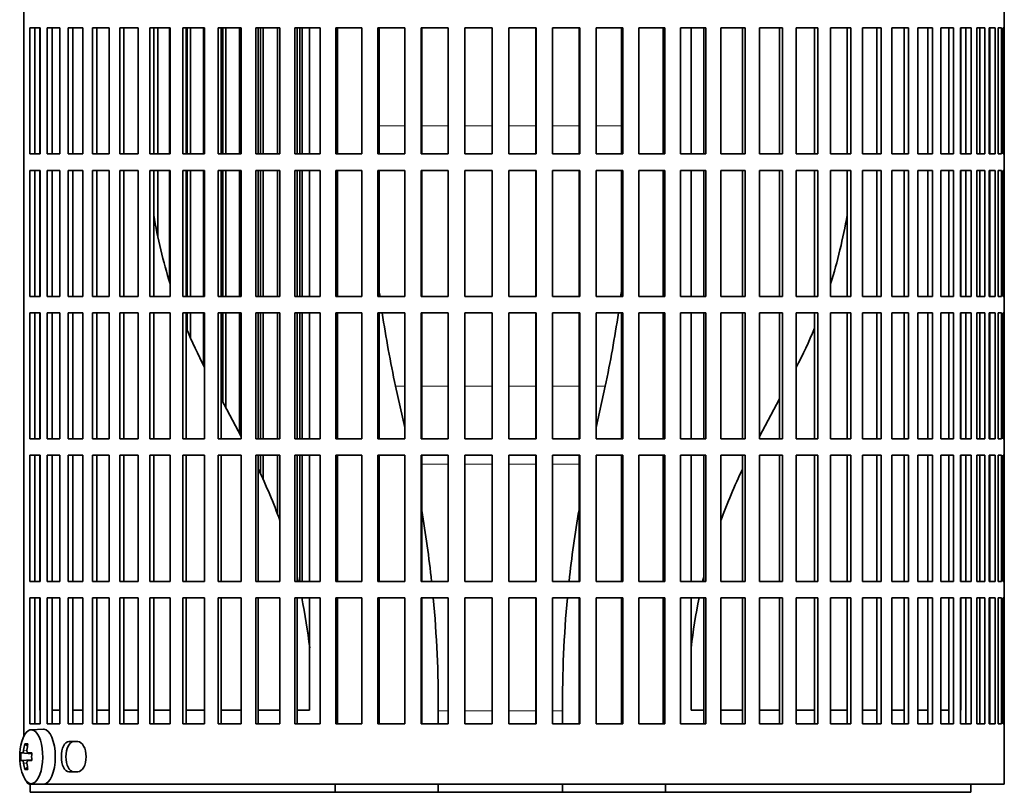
# Model space of a CAD drawing. Header units: millimetres. Extents: x 160 to 756, y -850 to 1272.
# Tile 10 of 15: x 506 to 686, y 116 to 257. Entities that reach past the tile are written whole.
import ezdxf

# ---------------------------------------------------------------- set-up
doc = ezdxf.new("R2010")
doc.units = ezdxf.units.MM
for name, color, linetype in [('M5X8_UNI7687', 7, 'Continuous'), ('VSI134_FILTRO_A', 7, 'Continuous'), ('VSI134_FILTRO_B', 7, 'Continuous'), ('VSI134_SUPPORTO_', 7, 'Continuous')]:
    doc.layers.add(name, color=color, linetype=linetype)

# ---------------------------------------------------------------- blocks, each defined once
blk = doc.blocks.new('SE3')
at = {"layer": 'M5X8_UNI7687', "color": 7, "linetype": 'Continuous', "lineweight": 35}
for p, q in [((510.65, 127.18), (508.38, 127.11)), ((507.21, 124.52), (507.72, 124.13)), ((506.52, 122.88), (508.49, 122.73)), ((507.82, 122.89), (508.49, 122.83)), ((506.52, 121.49), (508.49, 121.63)), ((508.49, 121.54), (507.82, 121.47)), ((507.21, 119.85), (507.72, 120.24)), ((508.38, 117.25), (510.65, 117.18))]:
    blk.add_line(p, q, dxfattribs=at)
at = {"layer": 'M5X8_UNI7687', "color": 4, "linetype": 'Continuous', "lineweight": 9}
for p, q in [((508.49, 122.74), (506.81, 122.89)), ((507.02, 123.39), (507.63, 123.34)), ((507.83, 122.89), (508.49, 122.83)), ((506.81, 121.47), (508.49, 121.63)), ((507.63, 121.03), (507.02, 120.98)), ((508.49, 121.54), (507.83, 121.47))]:
    blk.add_line(p, q, dxfattribs=at)
at = {"layer": 'M5X8_UNI7687', "color": 7, "linetype": 'Continuous', "lineweight": 35}
for centre, radius, start, end in [((516.3, 122.18), 10, 163.7273, 196.2727), ((515.92, 122.18), 9.42, 175.7871, 184.2129)]:
    blk.add_arc(centre, radius, start, end, dxfattribs=at)
for centre, major_axis, ratio, start_param, end_param in [((508.41, 122.18), (0, -4.93), 0.422618, 0, 4.10793), ((510.68, 122.18), (0, 5), 0.422618, 0, 0.012961), ((510.68, 122.18), (0, 5), 0.422618, 3.141593, 6.283185), ((516.35, 122.18), (0, 10), 0.939693, 1.335108, 1.449667), ((514.3, 119.12), (-7.75, 5.06), 0.247104, -0.4365, -0.286808), ((516.22, 122.18), (0, 10), 0.866025, 1.335108, 1.449667), ((516.28, 122.03), (-9.97, 0.79), 0.036834, -0.313745, -0.199185), ((516.28, 122.03), (-9.97, 0.79), 0.036834, -0.670562, -0.556003), ((513, 122.18), (0, 9.26), 0.488139, 1.49595, 1.645642), ((516.28, 122.34), (-9.97, -0.79), 0.036834, 0.199185, 0.313745), ((516.35, 122.18), (0, -10), 0.939693, 4.833518, 4.948078), ((516.22, 122.18), (0, -10), 0.866025, 4.833518, 4.948078), ((516.28, 122.34), (-9.97, -0.79), 0.036834, 0.556003, 0.670562), ((508.41, 122.18), (0, -4.93), 0.422618, 5.316848, 6.283185), ((514.3, 125.25), (-7.75, -5.06), 0.247104, 0.286808, 0.4365)]:
    blk.add_ellipse(centre, major_axis=major_axis, ratio=ratio, start_param=start_param, end_param=end_param, dxfattribs=at)
for points in [[(506.81, 122.89), (506.82, 122.89), (506.83, 122.9), (506.84, 122.9), (506.86, 122.92), (506.88, 122.93), (506.89, 122.95), (506.91, 122.98), (506.92, 123.01), (506.94, 123.04), (506.95, 123.08), (506.97, 123.12), (506.98, 123.16), (506.99, 123.2), (507, 123.25), (507.01, 123.29), (507.02, 123.34), (507.02, 123.37), (507.02, 123.39)], [(507.62, 123.39), (507.62, 123.37), (507.62, 123.34), (507.62, 123.29), (507.62, 123.25), (507.62, 123.2), (507.63, 123.16), (507.64, 123.12), (507.65, 123.08), (507.66, 123.04), (507.68, 123.01), (507.7, 122.98), (507.72, 122.95), (507.74, 122.93), (507.76, 122.92), (507.78, 122.9), (507.81, 122.9), (507.82, 122.89), (507.83, 122.89)], [(507.02, 120.98), (507.02, 120.99), (507.02, 121.03), (507.01, 121.07), (507, 121.12), (506.99, 121.16), (506.98, 121.21), (506.97, 121.25), (506.95, 121.29), (506.94, 121.33), (506.92, 121.36), (506.91, 121.39), (506.89, 121.41), (506.88, 121.43), (506.86, 121.45), (506.84, 121.46), (506.83, 121.47), (506.82, 121.47), (506.81, 121.47)], [(507.83, 121.47), (507.82, 121.47), (507.81, 121.47), (507.78, 121.46), (507.76, 121.45), (507.74, 121.43), (507.72, 121.41), (507.7, 121.39), (507.68, 121.36), (507.66, 121.33), (507.65, 121.29), (507.64, 121.25), (507.63, 121.21), (507.62, 121.16), (507.62, 121.12), (507.62, 121.07), (507.62, 121.03), (507.62, 120.99), (507.62, 120.98)]]:
    blk.add_open_spline(points, degree=3, dxfattribs=at)
at = {"layer": 'VSI134_FILTRO_A', "color": 7, "linetype": 'Continuous', "lineweight": 35}
for p, q in [((686.06, 117.18), (686.06, 318.18)), ((507.07, 309.41), (507.07, 125.96)), ((508.14, 255.18), (508.14, 232.18)), ((510.05, 255.18), (508.14, 255.18)), ((509.06, 255.18), (509.06, 232.18)), ((510.05, 255.18), (510.05, 232.18)), ((511.33, 255.18), (511.33, 232.18)), ((513.64, 255.18), (511.33, 255.18)), ((512.22, 255.18), (512.22, 232.18)), ((513.64, 255.18), (513.64, 232.18)), ((515.15, 255.18), (515.15, 232.18)), ((517.84, 255.18), (515.15, 255.18)), ((515.99, 255.18), (515.99, 232.18)), ((517.84, 255.18), (517.84, 232.18)), ((519.57, 255.18), (519.57, 232.18)), ((522.62, 255.18), (519.57, 255.18)), ((520.37, 255.18), (520.37, 232.18)), ((522.62, 255.18), (522.62, 232.18)), ((524.56, 255.18), (524.56, 232.18)), ((527.94, 255.18), (524.56, 255.18)), ((525.3, 255.18), (525.3, 232.18)), ((527.94, 255.18), (527.94, 232.18)), ((530.08, 255.18), (530.08, 232.18)), ((533.77, 255.18), (530.08, 255.18)), ((530.76, 255.18), (530.76, 232.18)), ((533.77, 255.18), (533.77, 232.18)), ((536.09, 255.18), (536.09, 232.18)), ((540.06, 255.18), (536.09, 255.18)), ((536.7, 255.18), (536.7, 232.18)), ((540.06, 255.18), (540.06, 232.18)), ((542.54, 255.18), (542.54, 232.18)), ((546.75, 255.18), (542.54, 255.18)), ((543.07, 255.18), (543.07, 232.18)), ((546.75, 255.18), (546.75, 232.18)), ((549.38, 255.18), (549.38, 232.18)), ((553.81, 255.18), (549.38, 255.18)), ((549.84, 255.18), (549.84, 232.18)), ((553.81, 255.18), (553.81, 232.18)), ((556.55, 255.18), (556.55, 232.18)), ((561.17, 255.18), (556.55, 255.18)), ((556.94, 255.18), (556.94, 232.18)), ((561.17, 255.18), (561.17, 232.18)), ((564.02, 255.18), (564.02, 232.18)), ((568.79, 255.18), (564.02, 255.18)), ((564.32, 255.18), (564.32, 232.18)), ((568.79, 255.18), (568.79, 232.18)), ((571.71, 255.18), (571.71, 232.18)), ((576.59, 255.18), (571.71, 255.18)), ((571.93, 255.18), (571.93, 232.18)), ((576.59, 255.18), (576.59, 232.18)), ((579.58, 255.18), (579.58, 232.18)), ((584.53, 255.18), (579.58, 255.18)), ((579.71, 255.18), (579.71, 232.18)), ((584.53, 255.18), (584.53, 232.18)), ((587.55, 255.18), (587.55, 232.18)), ((592.54, 255.18), (587.55, 255.18)), ((587.59, 255.18), (587.59, 232.18)), ((592.54, 255.18), (592.54, 232.18)), ((595.57, 255.18), (595.57, 232.18)), ((600.57, 255.18), (595.57, 255.18)), ((600.52, 255.18), (600.52, 232.18)), ((600.57, 255.18), (600.57, 232.18)), ((603.58, 255.18), (603.58, 232.18)), ((608.54, 255.18), (603.58, 255.18)), ((608.41, 255.18), (608.41, 232.18)), ((608.54, 255.18), (608.54, 232.18)), ((611.52, 255.18), (611.52, 232.18)), ((616.4, 255.18), (611.52, 255.18)), ((616.19, 255.18), (616.19, 232.18)), ((616.4, 255.18), (616.4, 232.18)), ((619.33, 255.18), (619.33, 232.18)), ((624.1, 255.18), (619.33, 255.18)), ((623.8, 255.18), (623.8, 232.18)), ((624.1, 255.18), (624.1, 232.18)), ((626.94, 255.18), (626.94, 232.18)), ((631.56, 255.18), (626.94, 255.18)), ((631.18, 255.18), (631.18, 232.18)), ((631.56, 255.18), (631.56, 232.18)), ((634.31, 255.18), (634.31, 232.18)), ((638.74, 255.18), (634.31, 255.18)), ((638.28, 255.18), (638.28, 232.18)), ((638.74, 255.18), (638.74, 232.18)), ((641.36, 255.18), (641.36, 232.18)), ((645.58, 255.18), (641.36, 255.18)), ((645.04, 255.18), (645.04, 232.18)), ((645.58, 255.18), (645.58, 232.18)), ((648.06, 255.18), (648.06, 232.18)), ((652.03, 255.18), (648.06, 255.18)), ((651.42, 255.18), (651.42, 232.18)), ((652.03, 255.18), (652.03, 232.18)), ((654.35, 255.18), (654.35, 232.18)), ((658.03, 255.18), (654.35, 255.18)), ((657.36, 255.18), (657.36, 232.18)), ((658.03, 255.18), (658.03, 232.18)), ((663.55, 255.18), (660.17, 255.18)), ((660.17, 255.18), (660.17, 232.18)), ((662.81, 255.18), (662.81, 232.18)), ((663.55, 255.18), (663.55, 232.18)), ((668.54, 255.18), (665.5, 255.18)), ((665.5, 255.18), (665.5, 232.18)), ((667.75, 255.18), (667.75, 232.18)), ((668.54, 255.18), (668.54, 232.18)), ((672.96, 255.18), (670.28, 255.18)), ((670.28, 255.18), (670.28, 232.18)), ((672.12, 255.18), (672.12, 232.18)), ((672.96, 255.18), (672.96, 232.18)), ((676.79, 255.18), (674.48, 255.18)), ((674.48, 255.18), (674.48, 232.18)), ((675.9, 255.18), (675.9, 232.18)), ((676.79, 255.18), (676.79, 232.18)), ((679.98, 255.18), (678.07, 255.18)), ((678.07, 255.18), (678.07, 232.18)), ((679.06, 255.18), (679.06, 232.18)), ((679.98, 255.18), (679.98, 232.18)), ((682.52, 255.18), (681.02, 255.18)), ((681.02, 255.18), (681.02, 232.18)), ((681.57, 255.18), (681.57, 232.18)), ((682.52, 255.18), (682.52, 232.18)), ((684.38, 255.18), (683.3, 255.18)), ((683.3, 255.18), (683.3, 232.18)), ((683.41, 255.18), (683.41, 232.18)), ((684.38, 255.18), (684.38, 232.18)), ((685.56, 255.18), (684.91, 255.18)), ((684.91, 255.18), (684.91, 232.18)), ((685.56, 255.18), (685.56, 232.18)), ((686.05, 255.18), (685.83, 255.18)), ((685.83, 255.18), (685.83, 232.18)), ((686.05, 255.18), (686.05, 232.18)), ((510.05, 232.18), (508.14, 232.18)), ((513.64, 232.18), (511.33, 232.18)), ((517.84, 232.18), (515.15, 232.18)), ((522.62, 232.18), (519.57, 232.18)), ((527.94, 232.18), (524.56, 232.18)), ((533.77, 232.18), (530.08, 232.18)), ((540.06, 232.18), (536.09, 232.18)), ((546.75, 232.18), (542.54, 232.18)), ((553.81, 232.18), (549.38, 232.18)), ((561.17, 232.18), (556.55, 232.18)), ((568.79, 232.18), (564.02, 232.18)), ((576.59, 232.18), (571.71, 232.18)), ((584.53, 232.18), (579.58, 232.18)), ((592.54, 232.18), (587.55, 232.18)), ((600.57, 232.18), (595.57, 232.18)), ((608.54, 232.18), (603.58, 232.18)), ((616.4, 232.18), (611.52, 232.18)), ((624.1, 232.18), (619.33, 232.18)), ((631.56, 232.18), (626.94, 232.18)), ((638.74, 232.18), (634.31, 232.18)), ((645.58, 232.18), (641.36, 232.18)), ((652.03, 232.18), (648.06, 232.18)), ((658.03, 232.18), (654.35, 232.18)), ((663.55, 232.18), (660.17, 232.18)), ((668.54, 232.18), (665.5, 232.18)), ((672.96, 232.18), (670.28, 232.18)), ((676.79, 232.18), (674.48, 232.18)), ((679.98, 232.18), (678.07, 232.18)), ((682.52, 232.18), (681.02, 232.18)), ((684.38, 232.18), (683.3, 232.18)), ((685.56, 232.18), (684.91, 232.18)), ((686.05, 232.18), (685.83, 232.18)), ((508.14, 229.18), (508.14, 206.18)), ((510.05, 229.18), (508.14, 229.18)), ((509.06, 229.18), (509.06, 206.18)), ((510.05, 229.18), (510.05, 206.18)), ((511.33, 229.18), (511.33, 206.18)), ((513.64, 229.18), (511.33, 229.18)), ((512.22, 229.18), (512.22, 206.18)), ((513.64, 229.18), (513.64, 206.18)), ((515.15, 229.18), (515.15, 206.18)), ((517.84, 229.18), (515.15, 229.18)), ((515.99, 229.18), (515.99, 206.18)), ((517.84, 229.18), (517.84, 206.18)), ((519.57, 229.18), (519.57, 206.18)), ((522.62, 229.18), (519.57, 229.18)), ((520.37, 229.18), (520.37, 206.18)), ((522.62, 229.18), (522.62, 206.18)), ((524.56, 229.18), (524.56, 206.18)), ((527.94, 229.18), (524.56, 229.18)), ((525.3, 229.18), (525.3, 206.18)), ((527.94, 229.18), (527.94, 206.18)), ((530.08, 229.18), (530.08, 206.18)), ((533.77, 229.18), (530.08, 229.18)), ((530.76, 229.18), (530.76, 206.18)), ((533.77, 229.18), (533.77, 206.18)), ((536.09, 229.18), (536.09, 206.18)), ((540.06, 229.18), (536.09, 229.18)), ((536.7, 229.18), (536.7, 206.18)), ((540.06, 229.18), (540.06, 206.18)), ((542.54, 229.18), (542.54, 206.18)), ((546.75, 229.18), (542.54, 229.18)), ((543.07, 229.18), (543.07, 206.18)), ((546.75, 229.18), (546.75, 206.18)), ((549.38, 229.18), (549.38, 206.18)), ((553.81, 229.18), (549.38, 229.18)), ((549.84, 229.18), (549.84, 206.18)), ((553.81, 229.18), (553.81, 206.18)), ((556.55, 229.18), (556.55, 206.18)), ((561.17, 229.18), (556.55, 229.18)), ((556.94, 229.18), (556.94, 206.18)), ((561.17, 229.18), (561.17, 206.18)), ((564.02, 229.18), (564.02, 206.18)), ((568.79, 229.18), (564.02, 229.18)), ((564.32, 229.18), (564.32, 206.18)), ((568.79, 229.18), (568.79, 206.18)), ((571.71, 229.18), (571.71, 206.18)), ((576.59, 229.18), (571.71, 229.18)), ((571.93, 229.18), (571.93, 206.18)), ((576.59, 229.18), (576.59, 206.18)), ((579.58, 229.18), (579.58, 206.18)), ((584.53, 229.18), (579.58, 229.18)), ((579.71, 229.18), (579.71, 206.18)), ((584.53, 229.18), (584.53, 206.18)), ((587.55, 229.18), (587.55, 206.18)), ((592.54, 229.18), (587.55, 229.18)), ((587.59, 229.18), (587.59, 206.18)), ((592.54, 229.18), (592.54, 206.18)), ((595.57, 229.18), (595.57, 206.18)), ((600.57, 229.18), (595.57, 229.18)), ((600.52, 229.18), (600.52, 206.18)), ((600.57, 229.18), (600.57, 206.18)), ((603.58, 229.18), (603.58, 206.18)), ((608.54, 229.18), (603.58, 229.18)), ((608.41, 229.18), (608.41, 206.18)), ((608.54, 229.18), (608.54, 206.18)), ((611.52, 229.18), (611.52, 206.18)), ((616.4, 229.18), (611.52, 229.18)), ((616.19, 229.18), (616.19, 206.18)), ((616.4, 229.18), (616.4, 206.18)), ((619.33, 229.18), (619.33, 206.18)), ((624.1, 229.18), (619.33, 229.18)), ((623.8, 229.18), (623.8, 206.18)), ((624.1, 229.18), (624.1, 206.18)), ((626.94, 229.18), (626.94, 206.18)), ((631.56, 229.18), (626.94, 229.18)), ((631.18, 229.18), (631.18, 206.18)), ((631.56, 229.18), (631.56, 206.18)), ((634.31, 229.18), (634.31, 206.18)), ((638.74, 229.18), (634.31, 229.18)), ((638.28, 229.18), (638.28, 206.18)), ((638.74, 229.18), (638.74, 206.18)), ((641.36, 229.18), (641.36, 206.18)), ((645.58, 229.18), (641.36, 229.18)), ((645.04, 229.18), (645.04, 206.18)), ((645.58, 229.18), (645.58, 206.18)), ((648.06, 229.18), (648.06, 206.18)), ((652.03, 229.18), (648.06, 229.18)), ((651.42, 229.18), (651.42, 206.18)), ((652.03, 229.18), (652.03, 206.18)), ((654.35, 229.18), (654.35, 206.18)), ((658.03, 229.18), (654.35, 229.18)), ((657.36, 229.18), (657.36, 206.18)), ((658.03, 229.18), (658.03, 206.18)), ((663.55, 229.18), (660.17, 229.18)), ((660.17, 229.18), (660.17, 206.18)), ((662.81, 229.18), (662.81, 206.18)), ((663.55, 229.18), (663.55, 206.18)), ((668.54, 229.18), (665.5, 229.18)), ((665.5, 229.18), (665.5, 206.18)), ((667.75, 229.18), (667.75, 206.18)), ((668.54, 229.18), (668.54, 206.18)), ((672.96, 229.18), (670.28, 229.18)), ((670.28, 229.18), (670.28, 206.18)), ((672.12, 229.18), (672.12, 206.18)), ((672.96, 229.18), (672.96, 206.18)), ((676.79, 229.18), (674.48, 229.18)), ((674.48, 229.18), (674.48, 206.18)), ((675.9, 229.18), (675.9, 206.18)), ((676.79, 229.18), (676.79, 206.18)), ((679.98, 229.18), (678.07, 229.18)), ((678.07, 229.18), (678.07, 206.18)), ((679.06, 229.18), (679.06, 206.18)), ((679.98, 229.18), (679.98, 206.18)), ((682.52, 229.18), (681.02, 229.18)), ((681.02, 229.18), (681.02, 206.18)), ((681.57, 229.18), (681.57, 206.18)), ((682.52, 229.18), (682.52, 206.18)), ((684.38, 229.18), (683.3, 229.18)), ((683.3, 229.18), (683.3, 206.18)), ((683.41, 229.18), (683.41, 206.18)), ((684.38, 229.18), (684.38, 206.18)), ((685.56, 229.18), (684.91, 229.18)), ((684.91, 229.18), (684.91, 206.18)), ((685.56, 229.18), (685.56, 206.18)), ((686.05, 229.18), (685.83, 229.18)), ((685.83, 229.18), (685.83, 206.18)), ((686.05, 229.18), (686.05, 206.18)), ((510.05, 206.18), (508.14, 206.18)), ((513.64, 206.18), (511.33, 206.18)), ((517.84, 206.18), (515.15, 206.18)), ((522.62, 206.18), (519.57, 206.18)), ((527.94, 206.18), (524.56, 206.18)), ((533.77, 206.18), (530.08, 206.18)), ((540.06, 206.18), (536.09, 206.18)), ((546.75, 206.18), (542.54, 206.18)), ((553.81, 206.18), (549.38, 206.18)), ((561.17, 206.18), (556.55, 206.18)), ((568.79, 206.18), (564.02, 206.18)), ((576.59, 206.18), (571.71, 206.18)), ((584.53, 206.18), (579.58, 206.18)), ((592.54, 206.18), (587.55, 206.18)), ((600.57, 206.18), (595.57, 206.18)), ((608.54, 206.18), (603.58, 206.18)), ((616.4, 206.18), (611.52, 206.18)), ((624.1, 206.18), (619.33, 206.18)), ((631.56, 206.18), (626.94, 206.18)), ((638.74, 206.18), (634.31, 206.18)), ((645.58, 206.18), (641.36, 206.18)), ((652.03, 206.18), (648.06, 206.18)), ((658.03, 206.18), (654.35, 206.18)), ((663.55, 206.18), (660.17, 206.18)), ((668.54, 206.18), (665.5, 206.18)), ((672.96, 206.18), (670.28, 206.18)), ((676.79, 206.18), (674.48, 206.18)), ((679.98, 206.18), (678.07, 206.18)), ((682.52, 206.18), (681.02, 206.18)), ((684.38, 206.18), (683.3, 206.18)), ((685.56, 206.18), (684.91, 206.18)), ((686.05, 206.18), (685.83, 206.18)), ((508.14, 203.18), (508.14, 180.18)), ((510.05, 203.18), (508.14, 203.18)), ((509.06, 203.18), (509.06, 180.18)), ((510.05, 203.18), (510.05, 180.18)), ((511.33, 203.18), (511.33, 180.18)), ((513.64, 203.18), (511.33, 203.18)), ((512.22, 203.18), (512.22, 180.18)), ((513.64, 203.18), (513.64, 180.18)), ((515.15, 203.18), (515.15, 180.18)), ((517.84, 203.18), (515.15, 203.18)), ((515.99, 203.18), (515.99, 180.18)), ((517.84, 203.18), (517.84, 180.18)), ((519.57, 203.18), (519.57, 180.18)), ((522.62, 203.18), (519.57, 203.18)), ((520.37, 203.18), (520.37, 180.18)), ((522.62, 203.18), (522.62, 180.18)), ((524.56, 203.18), (524.56, 180.18)), ((527.94, 203.18), (524.56, 203.18)), ((525.3, 203.18), (525.3, 180.18)), ((527.94, 203.18), (527.94, 180.18)), ((530.08, 203.18), (530.08, 180.18)), ((533.77, 203.18), (530.08, 203.18)), ((530.76, 203.18), (530.76, 180.18)), ((533.77, 203.18), (533.77, 180.18)), ((536.09, 203.18), (536.09, 180.18)), ((540.06, 203.18), (536.09, 203.18)), ((536.7, 203.18), (536.7, 180.18)), ((540.06, 203.18), (540.06, 180.18)), ((542.54, 203.18), (542.54, 180.18)), ((546.75, 203.18), (542.54, 203.18)), ((543.07, 203.18), (543.07, 180.18)), ((546.75, 203.18), (546.75, 180.18)), ((549.38, 203.18), (549.38, 180.18)), ((553.81, 203.18), (549.38, 203.18)), ((549.84, 203.18), (549.84, 180.18)), ((553.81, 203.18), (553.81, 180.18)), ((556.55, 203.18), (556.55, 180.18)), ((561.17, 203.18), (556.55, 203.18)), ((556.94, 203.18), (556.94, 180.18)), ((561.17, 203.18), (561.17, 180.18)), ((564.02, 203.18), (564.02, 180.18)), ((568.79, 203.18), (564.02, 203.18)), ((564.32, 203.18), (564.32, 180.18)), ((568.79, 203.18), (568.79, 180.18)), ((571.71, 203.18), (571.71, 180.18)), ((576.59, 203.18), (571.71, 203.18)), ((571.93, 203.18), (571.93, 180.18)), ((576.59, 203.18), (576.59, 180.18)), ((579.58, 203.18), (579.58, 180.18)), ((584.53, 203.18), (579.58, 203.18)), ((579.71, 203.18), (579.71, 180.18)), ((584.53, 203.18), (584.53, 180.18)), ((587.55, 203.18), (587.55, 180.18)), ((592.54, 203.18), (587.55, 203.18)), ((587.59, 203.18), (587.59, 180.18)), ((592.54, 203.18), (592.54, 180.18)), ((595.57, 203.18), (595.57, 180.18)), ((600.57, 203.18), (595.57, 203.18)), ((600.52, 203.18), (600.52, 180.18)), ((600.57, 203.18), (600.57, 180.18)), ((603.58, 203.18), (603.58, 180.18)), ((608.54, 203.18), (603.58, 203.18)), ((608.41, 203.18), (608.41, 180.18)), ((608.54, 203.18), (608.54, 180.18)), ((611.52, 203.18), (611.52, 180.18)), ((616.4, 203.18), (611.52, 203.18)), ((616.19, 203.18), (616.19, 180.18)), ((616.4, 203.18), (616.4, 180.18)), ((619.33, 203.18), (619.33, 180.18)), ((624.1, 203.18), (619.33, 203.18)), ((623.8, 203.18), (623.8, 180.18)), ((624.1, 203.18), (624.1, 180.18)), ((626.94, 203.18), (626.94, 180.18)), ((631.56, 203.18), (626.94, 203.18)), ((631.18, 203.18), (631.18, 180.18)), ((631.56, 203.18), (631.56, 180.18)), ((634.31, 203.18), (634.31, 180.18)), ((638.74, 203.18), (634.31, 203.18)), ((638.28, 203.18), (638.28, 180.18)), ((638.74, 203.18), (638.74, 180.18)), ((641.36, 203.18), (641.36, 180.18)), ((645.58, 203.18), (641.36, 203.18)), ((645.04, 203.18), (645.04, 180.18)), ((645.58, 203.18), (645.58, 180.18)), ((648.06, 203.18), (648.06, 180.18)), ((652.03, 203.18), (648.06, 203.18)), ((651.42, 203.18), (651.42, 180.18)), ((652.03, 203.18), (652.03, 180.18)), ((654.35, 203.18), (654.35, 180.18)), ((658.03, 203.18), (654.35, 203.18)), ((657.36, 203.18), (657.36, 180.18)), ((658.03, 203.18), (658.03, 180.18)), ((663.55, 203.18), (660.17, 203.18)), ((660.17, 203.18), (660.17, 180.18)), ((662.81, 203.18), (662.81, 180.18)), ((663.55, 203.18), (663.55, 180.18)), ((668.54, 203.18), (665.5, 203.18)), ((665.5, 203.18), (665.5, 180.18)), ((667.75, 203.18), (667.75, 180.18)), ((668.54, 203.18), (668.54, 180.18)), ((672.96, 203.18), (670.28, 203.18)), ((670.28, 203.18), (670.28, 180.18)), ((672.12, 203.18), (672.12, 180.18)), ((672.96, 203.18), (672.96, 180.18)), ((676.79, 203.18), (674.48, 203.18)), ((674.48, 203.18), (674.48, 180.18)), ((675.9, 203.18), (675.9, 180.18)), ((676.79, 203.18), (676.79, 180.18)), ((679.98, 203.18), (678.07, 203.18)), ((678.07, 203.18), (678.07, 180.18)), ((679.06, 203.18), (679.06, 180.18)), ((679.98, 203.18), (679.98, 180.18)), ((682.52, 203.18), (681.02, 203.18)), ((681.02, 203.18), (681.02, 180.18)), ((681.57, 203.18), (681.57, 180.18)), ((682.52, 203.18), (682.52, 180.18)), ((684.38, 203.18), (683.3, 203.18)), ((683.3, 203.18), (683.3, 180.18)), ((683.41, 203.18), (683.41, 180.18)), ((684.38, 203.18), (684.38, 180.18)), ((685.56, 203.18), (684.91, 203.18)), ((684.91, 203.18), (684.91, 180.18)), ((685.56, 203.18), (685.56, 180.18)), ((686.05, 203.18), (685.83, 203.18)), ((685.83, 203.18), (685.83, 180.18)), ((686.05, 203.18), (686.05, 180.18)), ((510.05, 180.18), (508.14, 180.18)), ((513.64, 180.18), (511.33, 180.18)), ((517.84, 180.18), (515.15, 180.18)), ((522.62, 180.18), (519.57, 180.18)), ((527.94, 180.18), (524.56, 180.18)), ((533.77, 180.18), (530.08, 180.18)), ((540.06, 180.18), (536.09, 180.18)), ((546.75, 180.18), (542.54, 180.18)), ((553.81, 180.18), (549.38, 180.18)), ((561.17, 180.18), (556.55, 180.18)), ((568.79, 180.18), (564.02, 180.18)), ((576.59, 180.18), (571.71, 180.18)), ((584.53, 180.18), (579.58, 180.18)), ((592.54, 180.18), (587.55, 180.18)), ((600.57, 180.18), (595.57, 180.18)), ((608.54, 180.18), (603.58, 180.18)), ((616.4, 180.18), (611.52, 180.18)), ((624.1, 180.18), (619.33, 180.18)), ((631.56, 180.18), (626.94, 180.18)), ((638.74, 180.18), (634.31, 180.18)), ((645.58, 180.18), (641.36, 180.18)), ((652.03, 180.18), (648.06, 180.18)), ((658.03, 180.18), (654.35, 180.18)), ((663.55, 180.18), (660.17, 180.18)), ((668.54, 180.18), (665.5, 180.18)), ((672.96, 180.18), (670.28, 180.18)), ((676.79, 180.18), (674.48, 180.18)), ((679.98, 180.18), (678.07, 180.18)), ((682.52, 180.18), (681.02, 180.18)), ((684.38, 180.18), (683.3, 180.18)), ((685.56, 180.18), (684.91, 180.18)), ((686.05, 180.18), (685.83, 180.18)), ((508.14, 177.18), (508.14, 154.18)), ((510.05, 177.18), (508.14, 177.18)), ((509.06, 177.18), (509.06, 154.18)), ((510.05, 177.18), (510.05, 154.18)), ((511.33, 177.18), (511.33, 154.18)), ((513.64, 177.18), (511.33, 177.18)), ((512.22, 177.18), (512.22, 154.18)), ((513.64, 177.18), (513.64, 154.18)), ((515.15, 177.18), (515.15, 154.18)), ((517.84, 177.18), (515.15, 177.18)), ((515.99, 177.18), (515.99, 154.18)), ((517.84, 177.18), (517.84, 154.18)), ((519.57, 177.18), (519.57, 154.18)), ((522.62, 177.18), (519.57, 177.18)), ((520.37, 177.18), (520.37, 154.18)), ((522.62, 177.18), (522.62, 154.18)), ((524.56, 177.18), (524.56, 154.18)), ((527.94, 177.18), (524.56, 177.18)), ((525.3, 177.18), (525.3, 154.18)), ((527.94, 177.18), (527.94, 154.18)), ((530.08, 177.18), (530.08, 154.18)), ((533.77, 177.18), (530.08, 177.18)), ((530.76, 177.18), (530.76, 154.18)), ((533.77, 177.18), (533.77, 154.18)), ((536.09, 177.18), (536.09, 154.18)), ((540.06, 177.18), (536.09, 177.18)), ((536.7, 177.18), (536.7, 154.18)), ((540.06, 177.18), (540.06, 154.18)), ((542.54, 177.18), (542.54, 154.18)), ((546.75, 177.18), (542.54, 177.18)), ((543.07, 177.18), (543.07, 154.18)), ((546.75, 177.18), (546.75, 154.18)), ((549.38, 177.18), (549.38, 154.18)), ((553.81, 177.18), (549.38, 177.18)), ((549.84, 177.18), (549.84, 154.18)), ((553.81, 177.18), (553.81, 154.18)), ((556.55, 177.18), (556.55, 154.18)), ((561.17, 177.18), (556.55, 177.18)), ((556.94, 177.18), (556.94, 154.18)), ((561.17, 177.18), (561.17, 154.18)), ((564.02, 177.18), (564.02, 154.18)), ((568.79, 177.18), (564.02, 177.18)), ((564.32, 177.18), (564.32, 154.18)), ((568.79, 177.18), (568.79, 154.18)), ((571.71, 177.18), (571.71, 154.18)), ((576.59, 177.18), (571.71, 177.18)), ((571.93, 177.18), (571.93, 154.18)), ((576.59, 177.18), (576.59, 154.18)), ((579.58, 177.18), (579.58, 154.18)), ((584.53, 177.18), (579.58, 177.18)), ((579.71, 177.18), (579.71, 154.18)), ((584.53, 177.18), (584.53, 154.18)), ((587.55, 177.18), (587.55, 154.18)), ((592.54, 177.18), (587.55, 177.18)), ((587.59, 177.18), (587.59, 154.18)), ((592.54, 177.18), (592.54, 154.18)), ((595.57, 177.18), (595.57, 154.18)), ((600.57, 177.18), (595.57, 177.18)), ((600.52, 177.18), (600.52, 154.18)), ((600.57, 177.18), (600.57, 154.18)), ((603.58, 177.18), (603.58, 154.18)), ((608.54, 177.18), (603.58, 177.18)), ((608.41, 177.18), (608.41, 154.18)), ((608.54, 177.18), (608.54, 154.18)), ((611.52, 177.18), (611.52, 154.18)), ((616.4, 177.18), (611.52, 177.18)), ((616.19, 177.18), (616.19, 154.18)), ((616.4, 177.18), (616.4, 154.18)), ((619.33, 177.18), (619.33, 154.18)), ((624.1, 177.18), (619.33, 177.18)), ((623.8, 177.18), (623.8, 154.18)), ((624.1, 177.18), (624.1, 154.18)), ((626.94, 177.18), (626.94, 154.18)), ((631.56, 177.18), (626.94, 177.18)), ((631.18, 177.18), (631.18, 154.18)), ((631.56, 177.18), (631.56, 154.18)), ((634.31, 177.18), (634.31, 154.18)), ((638.74, 177.18), (634.31, 177.18)), ((638.28, 177.18), (638.28, 154.18)), ((638.74, 177.18), (638.74, 154.18)), ((641.36, 177.18), (641.36, 154.18)), ((645.58, 177.18), (641.36, 177.18)), ((645.04, 177.18), (645.04, 154.18)), ((645.58, 177.18), (645.58, 154.18)), ((648.06, 177.18), (648.06, 154.18)), ((652.03, 177.18), (648.06, 177.18)), ((651.42, 177.18), (651.42, 154.18)), ((652.03, 177.18), (652.03, 154.18)), ((654.35, 177.18), (654.35, 154.18)), ((658.03, 177.18), (654.35, 177.18)), ((657.36, 177.18), (657.36, 154.18)), ((658.03, 177.18), (658.03, 154.18)), ((663.55, 177.18), (660.17, 177.18)), ((660.17, 177.18), (660.17, 154.18)), ((662.81, 177.18), (662.81, 154.18)), ((663.55, 177.18), (663.55, 154.18)), ((668.54, 177.18), (665.5, 177.18)), ((665.5, 177.18), (665.5, 154.18)), ((667.75, 177.18), (667.75, 154.18)), ((668.54, 177.18), (668.54, 154.18)), ((672.96, 177.18), (670.28, 177.18)), ((670.28, 177.18), (670.28, 154.18)), ((672.12, 177.18), (672.12, 154.18)), ((672.96, 177.18), (672.96, 154.18)), ((676.79, 177.18), (674.48, 177.18)), ((674.48, 177.18), (674.48, 154.18)), ((675.9, 177.18), (675.9, 154.18)), ((676.79, 177.18), (676.79, 154.18)), ((679.98, 177.18), (678.07, 177.18)), ((678.07, 177.18), (678.07, 154.18)), ((679.06, 177.18), (679.06, 154.18)), ((679.98, 177.18), (679.98, 154.18)), ((682.52, 177.18), (681.02, 177.18)), ((681.02, 177.18), (681.02, 154.18)), ((681.57, 177.18), (681.57, 154.18)), ((682.52, 177.18), (682.52, 154.18)), ((684.38, 177.18), (683.3, 177.18)), ((683.3, 177.18), (683.3, 154.18)), ((683.41, 177.18), (683.41, 154.18)), ((684.38, 177.18), (684.38, 154.18)), ((685.56, 177.18), (684.91, 177.18)), ((684.91, 177.18), (684.91, 154.18)), ((685.56, 177.18), (685.56, 154.18)), ((686.05, 177.18), (685.83, 177.18)), ((685.83, 177.18), (685.83, 154.18)), ((686.05, 177.18), (686.05, 154.18)), ((510.05, 154.18), (508.14, 154.18)), ((513.64, 154.18), (511.33, 154.18)), ((517.84, 154.18), (515.15, 154.18)), ((522.62, 154.18), (519.57, 154.18)), ((527.94, 154.18), (524.56, 154.18)), ((533.77, 154.18), (530.08, 154.18)), ((540.06, 154.18), (536.09, 154.18)), ((546.75, 154.18), (542.54, 154.18)), ((553.81, 154.18), (549.38, 154.18)), ((561.17, 154.18), (556.55, 154.18)), ((568.79, 154.18), (564.02, 154.18)), ((576.59, 154.18), (571.71, 154.18)), ((584.53, 154.18), (579.58, 154.18)), ((592.54, 154.18), (587.55, 154.18)), ((600.57, 154.18), (595.57, 154.18)), ((608.54, 154.18), (603.58, 154.18)), ((616.4, 154.18), (611.52, 154.18)), ((624.1, 154.18), (619.33, 154.18)), ((631.56, 154.18), (626.94, 154.18)), ((638.74, 154.18), (634.31, 154.18)), ((645.58, 154.18), (641.36, 154.18)), ((652.03, 154.18), (648.06, 154.18)), ((658.03, 154.18), (654.35, 154.18)), ((663.55, 154.18), (660.17, 154.18)), ((668.54, 154.18), (665.5, 154.18)), ((672.96, 154.18), (670.28, 154.18)), ((676.79, 154.18), (674.48, 154.18)), ((679.98, 154.18), (678.07, 154.18)), ((682.52, 154.18), (681.02, 154.18)), ((684.38, 154.18), (683.3, 154.18)), ((685.56, 154.18), (684.91, 154.18)), ((686.05, 154.18), (685.83, 154.18)), ((508.14, 151.18), (508.14, 128.18)), ((510.05, 151.18), (508.14, 151.18)), ((509.06, 151.18), (509.06, 128.18)), ((510.05, 151.18), (510.05, 128.18)), ((511.33, 151.18), (511.33, 128.18)), ((513.64, 151.18), (511.33, 151.18)), ((512.22, 151.18), (512.22, 128.18)), ((513.64, 151.18), (513.64, 128.18)), ((515.15, 151.18), (515.15, 128.18)), ((517.84, 151.18), (515.15, 151.18)), ((515.99, 151.18), (515.99, 128.18)), ((517.84, 151.18), (517.84, 128.18)), ((519.57, 151.18), (519.57, 128.18)), ((522.62, 151.18), (519.57, 151.18)), ((520.37, 151.18), (520.37, 128.18)), ((522.62, 151.18), (522.62, 128.18)), ((524.56, 151.18), (524.56, 128.18)), ((527.94, 151.18), (524.56, 151.18)), ((525.3, 151.18), (525.3, 128.18)), ((527.94, 151.18), (527.94, 128.18)), ((530.08, 151.18), (530.08, 128.18)), ((533.77, 151.18), (530.08, 151.18)), ((530.76, 151.18), (530.76, 128.18)), ((533.77, 151.18), (533.77, 128.18)), ((536.09, 151.18), (536.09, 128.18)), ((540.06, 151.18), (536.09, 151.18)), ((536.7, 151.18), (536.7, 128.18)), ((540.06, 151.18), (540.06, 128.18)), ((542.54, 151.18), (542.54, 128.18)), ((546.75, 151.18), (542.54, 151.18)), ((543.07, 151.18), (543.07, 128.18)), ((546.75, 151.18), (546.75, 128.18)), ((549.38, 151.18), (549.38, 128.18)), ((553.81, 151.18), (549.38, 151.18)), ((549.84, 151.18), (549.84, 128.18)), ((553.81, 151.18), (553.81, 128.18)), ((556.55, 151.18), (556.55, 128.18)), ((561.17, 151.18), (556.55, 151.18)), ((556.94, 151.18), (556.94, 128.18)), ((561.17, 151.18), (561.17, 128.18)), ((564.02, 151.18), (564.02, 128.18)), ((568.79, 151.18), (564.02, 151.18)), ((564.32, 151.18), (564.32, 128.18)), ((568.79, 151.18), (568.79, 128.18)), ((571.71, 151.18), (571.71, 128.18)), ((576.59, 151.18), (571.71, 151.18)), ((571.93, 151.18), (571.93, 128.18)), ((576.59, 151.18), (576.59, 128.18)), ((579.58, 151.18), (579.58, 128.18)), ((584.53, 151.18), (579.58, 151.18)), ((579.71, 151.18), (579.71, 128.18)), ((584.53, 151.18), (584.53, 128.18)), ((587.55, 151.18), (587.55, 128.18)), ((592.54, 151.18), (587.55, 151.18)), ((587.59, 151.18), (587.59, 128.18)), ((592.54, 151.18), (592.54, 128.18)), ((595.57, 151.18), (595.57, 128.18)), ((600.57, 151.18), (595.57, 151.18)), ((600.52, 151.18), (600.52, 128.18)), ((600.57, 151.18), (600.57, 128.18)), ((603.58, 151.18), (603.58, 128.18)), ((608.54, 151.18), (603.58, 151.18)), ((608.41, 151.18), (608.41, 128.18)), ((608.54, 151.18), (608.54, 128.18)), ((611.52, 151.18), (611.52, 128.18)), ((616.4, 151.18), (611.52, 151.18)), ((616.19, 151.18), (616.19, 128.18)), ((616.4, 151.18), (616.4, 128.18)), ((619.33, 151.18), (619.33, 128.18)), ((624.1, 151.18), (619.33, 151.18)), ((623.8, 151.18), (623.8, 128.18)), ((624.1, 151.18), (624.1, 128.18)), ((626.94, 151.18), (626.94, 128.18)), ((631.56, 151.18), (626.94, 151.18)), ((631.18, 151.18), (631.18, 128.18)), ((631.56, 151.18), (631.56, 128.18)), ((634.31, 151.18), (634.31, 128.18)), ((638.74, 151.18), (634.31, 151.18)), ((638.28, 151.18), (638.28, 128.18)), ((638.74, 151.18), (638.74, 128.18)), ((641.36, 151.18), (641.36, 128.18)), ((645.58, 151.18), (641.36, 151.18)), ((645.04, 151.18), (645.04, 128.18)), ((645.58, 151.18), (645.58, 128.18)), ((648.06, 151.18), (648.06, 128.18)), ((652.03, 151.18), (648.06, 151.18)), ((651.42, 151.18), (651.42, 128.18)), ((652.03, 151.18), (652.03, 128.18)), ((654.35, 151.18), (654.35, 128.18)), ((658.03, 151.18), (654.35, 151.18)), ((657.36, 151.18), (657.36, 128.18)), ((658.03, 151.18), (658.03, 128.18)), ((663.55, 151.18), (660.17, 151.18)), ((660.17, 151.18), (660.17, 128.18)), ((662.81, 151.18), (662.81, 128.18)), ((663.55, 151.18), (663.55, 128.18)), ((668.54, 151.18), (665.5, 151.18)), ((665.5, 151.18), (665.5, 128.18)), ((667.75, 151.18), (667.75, 128.18)), ((668.54, 151.18), (668.54, 128.18)), ((672.96, 151.18), (670.28, 151.18)), ((670.28, 151.18), (670.28, 128.18)), ((672.12, 151.18), (672.12, 128.18)), ((672.96, 151.18), (672.96, 128.18)), ((676.79, 151.18), (674.48, 151.18)), ((674.48, 151.18), (674.48, 128.18)), ((675.9, 151.18), (675.9, 128.18)), ((676.79, 151.18), (676.79, 128.18)), ((679.98, 151.18), (678.07, 151.18)), ((678.07, 151.18), (678.07, 128.18)), ((679.06, 151.18), (679.06, 128.18)), ((679.98, 151.18), (679.98, 128.18)), ((682.52, 151.18), (681.02, 151.18)), ((681.02, 151.18), (681.02, 128.18)), ((681.57, 151.18), (681.57, 128.18)), ((682.52, 151.18), (682.52, 128.18)), ((684.38, 151.18), (683.3, 151.18)), ((683.3, 151.18), (683.3, 128.18)), ((683.41, 151.18), (683.41, 128.18)), ((684.38, 151.18), (684.38, 128.18)), ((685.56, 151.18), (684.91, 151.18)), ((684.91, 151.18), (684.91, 128.18)), ((685.56, 151.18), (685.56, 128.18)), ((686.05, 151.18), (685.83, 151.18)), ((685.83, 151.18), (685.83, 128.18)), ((686.05, 151.18), (686.05, 128.18)), ((510.05, 128.18), (508.14, 128.18)), ((513.64, 128.18), (511.33, 128.18)), ((517.84, 128.18), (515.15, 128.18)), ((522.62, 128.18), (519.57, 128.18)), ((527.94, 128.18), (524.56, 128.18)), ((533.77, 128.18), (530.08, 128.18)), ((540.06, 128.18), (536.09, 128.18)), ((546.75, 128.18), (542.54, 128.18)), ((553.81, 128.18), (549.38, 128.18)), ((561.17, 128.18), (556.55, 128.18)), ((568.79, 128.18), (564.02, 128.18)), ((576.59, 128.18), (571.71, 128.18)), ((584.53, 128.18), (579.58, 128.18)), ((592.54, 128.18), (587.55, 128.18)), ((600.57, 128.18), (595.57, 128.18)), ((608.54, 128.18), (603.58, 128.18)), ((616.4, 128.18), (611.52, 128.18)), ((624.1, 128.18), (619.33, 128.18)), ((631.56, 128.18), (626.94, 128.18)), ((638.74, 128.18), (634.31, 128.18)), ((645.58, 128.18), (641.36, 128.18)), ((652.03, 128.18), (648.06, 128.18)), ((658.03, 128.18), (654.35, 128.18)), ((663.55, 128.18), (660.17, 128.18)), ((668.54, 128.18), (665.5, 128.18)), ((672.96, 128.18), (670.28, 128.18)), ((676.79, 128.18), (674.48, 128.18)), ((679.98, 128.18), (678.07, 128.18)), ((682.52, 128.18), (681.02, 128.18)), ((684.38, 128.18), (683.3, 128.18)), ((685.56, 128.18), (684.91, 128.18)), ((686.05, 128.18), (685.83, 128.18)), ((516.9, 124.93), (515.28, 124.93)), ((515.28, 119.43), (516.9, 119.43)), ((686.06, 117.18), (508.09, 117.18))]:
    blk.add_line(p, q, dxfattribs=at)
for points, knots in [([(515.28, 124.93), (514.91, 124.93), (514.55, 124.64), (514.04, 123.62), (513.9, 122.9), (513.9, 121.47), (514.04, 120.75), (514.55, 119.73), (514.91, 119.43), (515.28, 119.43)], [0, 0, 0, 0, 0.25, 0.25, 0.5, 0.5, 0.75, 0.75, 1, 1, 1, 1]), ([(516.14, 119.43), (515.76, 119.43), (515.4, 119.73), (514.9, 120.75), (514.75, 121.46), (514.75, 122.9), (514.9, 123.61), (515.41, 124.64), (515.76, 124.93), (516.14, 124.93)], [0, 0, 0, 0, 0.25, 0.25, 0.5, 0.5, 0.75, 0.75, 1, 1, 1, 1]), ([(516.9, 124.93), (517.3, 124.93), (517.69, 124.64), (518.26, 123.62), (518.43, 122.9), (518.43, 121.47), (518.27, 120.75), (517.69, 119.73), (517.3, 119.43), (516.9, 119.43)], [0, 0, 0, 0, 0.25, 0.25, 0.5, 0.5, 0.75, 0.75, 1, 1, 1, 1]), ([(507.48, 117.75), (507.49, 117.73), (507.5, 117.71), (507.57, 117.58), (507.63, 117.49), (507.81, 117.26), (507.95, 117.18), (508.09, 117.18)], [0.6024772, 0.6024772, 0.6024772, 0.6024772, 0.625, 0.625, 0.75, 0.75, 1, 1, 1, 1])]:
    blk.add_open_spline(points, degree=3, knots=knots, dxfattribs=at)
at = {"layer": 'VSI134_FILTRO_B', "color": 7, "linetype": 'Continuous', "lineweight": 35}
for p, q in [((530.8, 255.18), (530.8, 232.18)), ((531.5, 255.18), (531.5, 232.18)), ((533.67, 255.18), (533.67, 232.18)), ((536.86, 255.18), (536.86, 232.18)), ((537.5, 255.18), (537.5, 232.18)), ((539.83, 255.18), (539.83, 232.18)), ((543.36, 255.18), (543.36, 232.18)), ((543.93, 255.18), (543.93, 232.18)), ((546.41, 255.18), (546.41, 232.18)), ((550.24, 255.18), (550.24, 232.18)), ((550.74, 255.18), (550.74, 232.18)), ((553.35, 255.18), (553.35, 232.18)), ((557.46, 255.18), (557.46, 232.18)), ((557.88, 255.18), (557.88, 232.18)), ((530.8, 229.18), (530.8, 220.79)), ((531.5, 229.18), (531.5, 217.12)), ((533.67, 229.18), (533.67, 208.78)), ((536.86, 229.18), (536.86, 206.18)), ((537.5, 229.18), (537.5, 206.18)), ((539.83, 229.18), (539.83, 206.18)), ((543.36, 229.18), (543.36, 206.18)), ((543.93, 229.18), (543.93, 206.18)), ((546.41, 229.18), (546.41, 206.18)), ((550.24, 229.18), (550.24, 206.18)), ((550.74, 229.18), (550.74, 206.18)), ((553.35, 229.18), (553.35, 206.18)), ((557.46, 229.18), (557.46, 206.18)), ((557.88, 229.18), (557.88, 206.18)), ((536.86, 203.18), (536.86, 200.01)), ((537.5, 203.18), (537.5, 198.52)), ((539.83, 203.18), (539.83, 193.62)), ((543.36, 203.18), (543.36, 186.99)), ((543.93, 203.18), (543.93, 185.91)), ((546.41, 203.18), (546.41, 181.27)), ((550.24, 203.18), (550.24, 180.18)), ((550.74, 203.18), (550.74, 180.18)), ((553.35, 203.18), (553.35, 180.18)), ((557.46, 203.18), (557.46, 180.18)), ((557.88, 203.18), (557.88, 180.18)), ((550.24, 177.18), (550.24, 173.84)), ((550.74, 177.18), (550.74, 172.77)), ((553.35, 177.18), (553.35, 166.52)), ((557.46, 177.18), (557.46, 154.18)), ((557.88, 177.18), (557.88, 154.18)), ((557.88, 151.18), (557.88, 150.71))]:
    blk.add_line(p, q, dxfattribs=at)
at = {"layer": 'VSI134_SUPPORTO_', "color": 7, "linetype": 'Continuous', "lineweight": 35}
for p, q in [((509.98, 255.18), (509.98, 232.18)), ((559.23, 232.18), (559.23, 255.18)), ((628.88, 232.18), (628.88, 255.18)), ((678.13, 255.18), (678.13, 232.18)), ((509.98, 229.18), (509.98, 206.18)), ((559.23, 206.18), (559.23, 229.18)), ((628.88, 206.18), (628.88, 229.18)), ((678.13, 229.18), (678.13, 206.18)), ((509.98, 203.18), (509.98, 180.18)), ((559.23, 180.18), (559.23, 203.18)), ((628.88, 180.18), (628.88, 203.18)), ((678.13, 203.18), (678.13, 180.18)), ((574.92, 189.8), (576.59, 182.27)), ((611.52, 182.27), (613.19, 189.8)), ((546.75, 180.62), (543.07, 187.52)), ((641.36, 180.62), (645.04, 187.52)), ((509.98, 177.18), (509.98, 154.18)), ((559.23, 154.18), (559.23, 177.18)), ((628.88, 154.18), (628.88, 177.18)), ((678.13, 177.18), (678.13, 154.18)), ((509.98, 151.18), (509.98, 130.68)), ((559.23, 130.68), (559.23, 151.18)), ((628.88, 130.68), (628.88, 151.18)), ((678.13, 151.18), (678.13, 130.68)), ((509.98, 130.68), (510.05, 130.68)), ((512.22, 130.68), (513.64, 130.68)), ((515.99, 130.68), (517.84, 130.68)), ((520.37, 130.68), (522.62, 130.68)), ((525.3, 130.68), (527.94, 130.68)), ((530.76, 130.68), (533.77, 130.68)), ((536.7, 130.68), (540.06, 130.68)), ((543.07, 130.68), (546.75, 130.68)), ((549.84, 130.68), (553.81, 130.68)), ((556.94, 130.68), (559.23, 130.68)), ((582.72, 130.57), (582.72, 128.18)), ((605.4, 128.18), (605.4, 130.57)), ((631.18, 130.68), (628.88, 130.68)), ((638.28, 130.68), (634.31, 130.68)), ((645.04, 130.68), (641.36, 130.68)), ((651.42, 130.68), (648.06, 130.68)), ((657.36, 130.68), (654.35, 130.68)), ((662.81, 130.68), (660.17, 130.68)), ((667.75, 130.68), (665.5, 130.68)), ((672.12, 130.68), (670.28, 130.68)), ((675.9, 130.68), (674.48, 130.68)), ((678.13, 130.68), (678.07, 130.68)), ((508.2, 117.18), (508.2, 115.68)), ((563.91, 115.68), (563.91, 117.18)), ((582.72, 117.18), (582.72, 115.68)), ((605.4, 115.68), (605.4, 117.18)), ((624.21, 117.18), (624.21, 115.68)), ((679.92, 115.68), (679.92, 117.18)), ((508.2, 115.68), (563.91, 115.68)), ((563.91, 115.68), (582.72, 115.68)), ((582.72, 115.68), (605.4, 115.68)), ((624.21, 115.68), (605.4, 115.68)), ((624.21, 115.68), (679.92, 115.68))]:
    blk.add_line(p, q, dxfattribs=at)
at = {"layer": 'VSI134_SUPPORTO_', "color": 4, "linetype": 'Continuous', "lineweight": 9}
for p, q in [((571.93, 237.3), (576.59, 237.3)), ((579.71, 237.3), (584.53, 237.3)), ((587.59, 237.3), (592.54, 237.3)), ((595.57, 237.3), (600.52, 237.3)), ((603.58, 237.3), (608.41, 237.3)), ((611.52, 237.3), (616.19, 237.3)), ((574.92, 189.8), (576.59, 189.8)), ((579.71, 189.8), (584.53, 189.8)), ((587.59, 189.8), (592.54, 189.8)), ((595.57, 189.8), (600.52, 189.8)), ((603.58, 189.8), (608.41, 189.8)), ((611.52, 189.8), (613.19, 189.8)), ((584.53, 175.57), (579.71, 175.57)), ((592.54, 175.57), (587.59, 175.57)), ((600.52, 175.57), (595.57, 175.57)), ((608.41, 175.57), (603.58, 175.57)), ((584.53, 130.57), (582.72, 130.57)), ((592.54, 130.57), (587.59, 130.57)), ((600.52, 130.57), (595.57, 130.57)), ((605.4, 130.57), (603.58, 130.57))]:
    blk.add_line(p, q, dxfattribs=at)
at = {"layer": 'VSI134_SUPPORTO_', "color": 7, "linetype": 'Continuous', "lineweight": 35}
for centre, radius, start, end in [((791.07, 236.02), 221.04, 187.4788, 187.7586), ((393.31, 236.4), 224.77, 352.268, 352.5742), ((791.07, 236.02), 221.04, 188.545, 192.0711), ((393.31, 236.4), 224.77, 348.0322, 351.4987), ((814.58, 131.74), 209.19, 170.229, 173.8367), ((370.11, 131.38), 212.61, 6.157, 9.683), ((370.11, 131.38), 212.61, 359.7799, 5.3483), ((814.58, 131.74), 209.19, 174.6622, 180.3206)]:
    blk.add_arc(centre, radius, start, end, dxfattribs=at)
for centre, major_axis, start_param, end_param in [((612.54, 237.3), (0, -90), 4.894359, 5.03854), ((575.58, 237.3), (0, -90), 1.244645, 1.388826), ((612.54, 237.3), (0, -90), 5.134895, 5.224562), ((575.58, 237.3), (0, -90), 1.058623, 1.14829), ((472.11, 130.57), (0, 95), 5.086295, 5.195316), ((716.01, 130.57), (0, 95), 1.08787, 1.196891), ((472.11, 130.57), (0, 95), -1.319579, -1.31136), ((716.01, 130.57), (0, 95), 1.31136, 1.319579), ((472.11, 130.57), (0, 95), 4.833287, 4.931134), ((716.01, 130.57), (0, 95), 1.352052, 1.449898)]:
    blk.add_ellipse(centre, major_axis=major_axis, ratio=0.92388, start_param=start_param, end_param=end_param, dxfattribs=at)

msp = doc.modelspace()

# ---------------------------------------------------------------- block references
msp.add_blockref('SE3', (0, 0))

doc.saveas('drawing.dxf')
